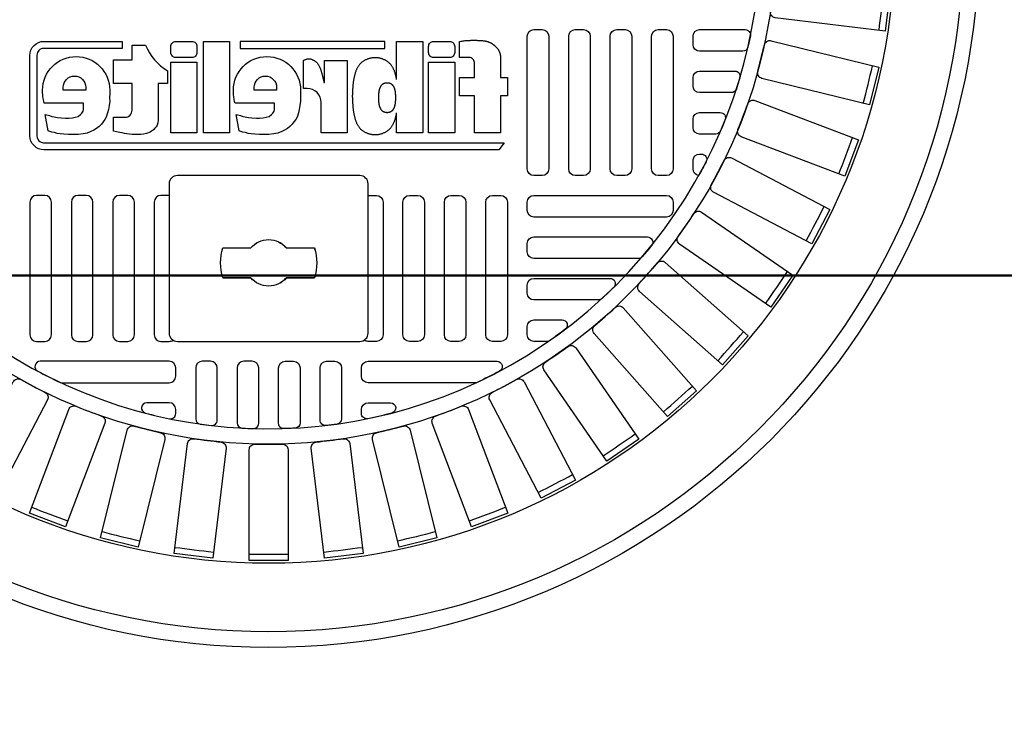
# Model space of a CAD drawing. Extents: x 2893 to 4079, y -406 to 622.
# Tile 9 of 53: x 3242.14 to 3253.83, y 124.48 to 132.7. Entities that reach past the tile are written whole.
import ezdxf

# ---------------------------------------------------------------- set-up
doc = ezdxf.new("R2010")
doc.units = 0
doc.header["$MEASUREMENT"] = 0
for name, color, linetype in [('DIM', 3, 'CONTINUOUS'), ('MONITOR-WELL-COVER', 2, 'CONTINUOUS'), ('MONITOR-WELL-COVER-HATCH', 8, 'CONTINUOUS'), ('NONE', 7, 'CONTINUOUS'), ('TANK-SLOPE', 3, 'CONTINUOUS')]:
    doc.layers.add(name, color=color, linetype=linetype)
doc.styles.add('SIMPLEX', font='simplex')
doc.dimstyles.new('DIM48', dxfattribs={"dimscale": 48, "dimtxt": 0.09375, "dimasz": 0.09375, "dimexe": 0.0625, "dimexo": 0.0625, "dimgap": 0.0625, "dimtad": 1, "dimdec": 4, "dimzin": 3, "dimdsep": 46, "dimlunit": 4, "dimtxsty": 'SIMPLEX', "dimcen": 0, "dimclrd": 3, "dimclre": 3, "dimclrt": 3, "dimadec": 0, "dimazin": 0, "dimtfac": 1, "dimtdec": 4, "dimtofl": 0, "dimtmove": 2, "dimatfit": 3, "dimfxl": 1, "dimfrac": 2, "dimtolj": 1, "dimtzin": 3, "dimarcsym": 0})

# ---------------------------------------------------------------- blocks, each defined once
blk = doc.blocks.new('*D11')
at = {"layer": 'DIM', "color": 3, "lineweight": -2, "transparency": 16777216}
for p, q in [((3209.917, 165.669), (3071.097, 165.669)), ((3074.097, 134.169), (3074.097, 161.169)), ((3314.853, 129.669), (3071.097, 129.669))]:
    blk.add_line(p, q, dxfattribs=at)
at = {"layer": 'DIM', "color": 3, "transparency": 16777216}
for points in [[(3073.347, 161.169), (3074.847, 161.169), (3074.097, 165.669)], [(3073.347, 134.169), (3074.847, 134.169), (3074.097, 129.669)]]:
    blk.add_solid(points, dxfattribs=at)
at = {"layer": 'DIM', "color": 3, "transparency": 16777216, "insert": (3068.418, 147.669), "char_height": 4.5, "attachment_point": 5, "rotation": 90, "style": 'SIMPLEX'}
blk.add_mtext('\\A1;3\'-0"', dxfattribs=at)
blk = doc.blocks.new('*D14')
at = {"layer": 'DIM', "color": 3, "lineweight": -2, "transparency": 16777216}
for p, q in [((3074.097, 8.169), (3074.097, 125.169)), ((3314.853, 3.669), (3071.097, 3.669))]:
    blk.add_line(p, q, dxfattribs=at)
at = {"layer": 'DIM', "color": 3, "transparency": 16777216}
for points in [[(3073.347, 125.169), (3074.847, 125.169), (3074.097, 129.669)], [(3073.347, 8.169), (3074.847, 8.169), (3074.097, 3.669)]]:
    blk.add_solid(points, dxfattribs=at)
at = {"layer": 'DIM', "color": 3, "transparency": 16777216, "insert": (3068.418, 66.669), "char_height": 4.5, "attachment_point": 5, "rotation": 90, "style": 'SIMPLEX'}
blk.add_mtext('\\A1;10\'-6"', dxfattribs=at)
blk = doc.blocks.new('*D42')
at = {"layer": 'DIM', "color": 3, "lineweight": -2, "transparency": 16777216}
for p, q in [((3187.914, 129.655), (3188.414, 129.655)), ((3185.414, 8.155), (3185.414, 125.155)), ((3261.314, 3.655), (3182.414, 3.655))]:
    blk.add_line(p, q, dxfattribs=at)
at = {"layer": 'DIM', "color": 3, "transparency": 16777216}
for points in [[(3184.664, 125.155), (3186.164, 125.155), (3185.414, 129.655)], [(3184.664, 8.155), (3186.164, 8.155), (3185.414, 3.655)]]:
    blk.add_solid(points, dxfattribs=at)
at = {"layer": 'DIM', "color": 3, "transparency": 16777216, "insert": (3179.735, 66.655), "char_height": 4.5, "attachment_point": 5, "rotation": 90, "style": 'SIMPLEX'}
blk.add_mtext('\\A1;10\'-6"', dxfattribs=at)
blk = doc.blocks.new('*D44')
at = {"layer": 'DIM', "color": 3, "lineweight": -2, "transparency": 16777216}
for p, q in [((3185.414, 165.655), (3188.414, 165.655)), ((3185.414, 134.155), (3185.414, 161.155)), ((3298.577, 129.655), (3182.414, 129.655))]:
    blk.add_line(p, q, dxfattribs=at)
at = {"layer": 'DIM', "color": 3, "transparency": 16777216}
for points in [[(3184.664, 161.155), (3186.164, 161.155), (3185.414, 165.655)], [(3184.664, 134.155), (3186.164, 134.155), (3185.414, 129.655)]]:
    blk.add_solid(points, dxfattribs=at)
at = {"layer": 'DIM', "color": 3, "transparency": 16777216, "insert": (3179.735, 147.655), "char_height": 4.5, "attachment_point": 5, "rotation": 90, "style": 'SIMPLEX'}
blk.add_mtext('\\A1;3\'-0"', dxfattribs=at)
blk = doc.blocks.new('A$C50C34665')
at = {"layer": 'MONITOR-WELL-COVER', "color": 2}
for points in [[(-14.269, 5.835), (-14.269, 4.506), (-14.697, 4.506), (-14.697, 3.352), (-14.269, 3.352), (-14.269, 1.045), (-12.643, 1.045), (-12.643, 3.352), (-11.709, 3.352), (-11.709, 4.506), (-12.643, 4.506), (-12.643, 5.428, -0.414214), (-12.331, 5.741), (-11.709, 5.741), (-11.709, 6.746)], [(-3.274, 4.189), (-3.305, 4.189), (-3.305, 5.557), (-4.727, 5.557), (-4.727, 1.045), (-3.101, 1.045), (-3.101, 2.942, -0.414214), (-2.226, 3.817), (-1.997, 3.817), (-1.997, 5.557, 0.015515), (-2.068, 5.593, 0.024733), (-2.115, 5.612, 0.005946), (-2.197, 5.64, 0.01287), (-2.235, 5.651, 0.049414), (-2.322, 5.665, 0.053929), (-2.402, 5.662, 0.036627), (-2.478, 5.644, 0.042565), (-2.54, 5.619, 0.006291), (-2.594, 5.591, 0.008872), (-2.632, 5.57, 0.009321), (-2.693, 5.533, 0.009742), (-2.749, 5.495, 0.028906), (-2.803, 5.453, 0.027693), (-2.853, 5.404, 0.02663), (-2.901, 5.346, 0.041647), (-2.926, 5.305, 0.000265), (-2.952, 5.253, 0.000163), (-2.994, 5.169, 0.000116), (-3.042, 5.073, 0.000666), (-3.051, 5.056, 0.034843), (-3.064, 5.023, 0.014153), (-3.09, 4.939, 0.001676), (-3.109, 4.866, -0.00303), (-3.129, 4.793, -0.000398), (-3.148, 4.723, 0.000724), (-3.168, 4.652, 0.00166), (-3.191, 4.567, 0.006697), (-3.196, 4.546, 0.003794), (-3.2, 4.526, 0.000693), (-3.224, 4.418, 0.000272), (-3.227, 4.405, 0.00002), (-3.267, 4.223, 0.002677), (-3.272, 4.197, 0.000101), (-3.274, 4.189)]]:
    blk.add_lwpolyline(points, format="xyb", dxfattribs=at)
for points in [[(9.294, 6.746), (9.294, 6.308), (14.185, 6.308, -0.414214), (14.596, 5.896), (14.596, 0.849, -0.414214), (14.185, 0.438), (-14.489, 0.438), (-14.159, 0), (14.159, 0, 0.414214), (15.034, 0.875), (15.034, 5.871, 0.414214), (14.159, 6.746)], [(-11.107, 5.741), (-10.106, 5.741, 0.414214), (-9.793, 6.053), (-9.793, 6.433, 0.414214), (-10.106, 6.746), (-11.107, 6.746, 0.414214), (-11.419, 6.433), (-11.419, 6.053, 0.414214)], [(4.943, 5.741), (5.943, 5.741, 0.414214), (6.256, 6.053), (6.256, 6.433, 0.414214), (5.943, 6.746), (4.943, 6.746, 0.414214), (4.63, 6.433), (4.63, 6.053, 0.414214)], [(9.823, 1.167), (9.823, 2.024), (9.106, 2.024, -0.414214), (8.668, 2.462), (8.668, 4.125), (9.823, 4.125), (9.823, 5.597), (8.668, 5.597), (8.668, 6.509), (7.832, 6.509, -0.161868), (6.458, 4.921), (6.458, 4.119), (7.043, 4.119), (7.043, 1.839), (7.075, 1.669), (7.115, 1.535), (7.176, 1.429), (7.255, 1.334), (7.346, 1.246), (7.452, 1.158), (7.549, 1.094), (7.774, 1.003), (7.966, 0.967), (8.133, 0.949), (8.276, 0.949), (8.468, 0.949), (8.665, 0.949), (8.83, 0.961), (9, 0.982), (9.137, 1.009), (9.286, 1.046), (9.441, 1.079), (9.635, 1.125)], [(2.196, 2.199), (1.926, 2.123), (1.782, 2.08), (1.633, 2.042), (1.431, 2.003), (1.205, 1.979), (0.931, 1.97), (0.73, 1.965), (0.504, 1.984), (0.321, 2.018), (0.139, 2.08), (-0.001, 2.186), (-0.092, 2.277), (-0.168, 2.409), (-0.193, 2.505), (-0.193, 2.89), (2.254, 2.89), (2.293, 3.008), (2.311, 3.118), (2.338, 3.294), (2.354, 3.427), (2.36, 3.554), (2.365, 3.707, 1), (-1.821, 3.707), (-1.818, 3.497), (-1.813, 3.24), (-1.818, 3.022), (-1.779, 2.746), (-1.74, 2.508), (-1.692, 2.29), (-1.6, 2.038), (-1.517, 1.888), (-1.406, 1.733), (-1.299, 1.588), (-1.153, 1.442), (-1.003, 1.331), (-0.824, 1.214), (-0.644, 1.127), (-0.411, 1.04), (-0.159, 0.987), (0.147, 0.953), (0.467, 0.948), (0.738, 0.948), (1.034, 0.967), (1.262, 0.996), (1.447, 1.02), (1.611, 1.064), (1.781, 1.103), (1.97, 1.161), (2.009, 1.179)], [(11.69, 2.505), (11.69, 2.89), (14.137, 2.89), (14.176, 3.008), (14.195, 3.118), (14.221, 3.294), (14.238, 3.427), (14.244, 3.554), (14.248, 3.707, 1), (10.063, 3.707), (10.065, 3.497), (10.07, 3.24), (10.065, 3.022), (10.104, 2.746), (10.143, 2.508), (10.192, 2.29), (10.284, 2.038), (10.366, 1.888), (10.478, 1.733), (10.584, 1.588), (10.73, 1.442), (10.88, 1.331), (11.06, 1.214), (11.239, 1.127), (11.472, 1.04), (11.724, 0.987), (12.03, 0.953), (12.35, 0.948), (12.622, 0.948), (12.918, 0.967), (13.146, 0.996), (13.33, 1.02), (13.495, 1.064), (13.665, 1.103), (13.854, 1.161), (13.893, 1.179), (14.079, 2.199), (13.809, 2.123), (13.665, 2.08), (13.516, 2.042), (13.314, 2.003), (13.089, 1.979), (12.815, 1.97), (12.613, 1.965), (12.387, 1.984), (12.205, 2.018), (12.022, 2.08), (11.883, 2.186), (11.791, 2.277), (11.715, 2.409)], [(1.07, 3.707), (1.07, 3.888, 1), (-0.329, 3.888), (-0.329, 3.707)], [(12.953, 3.707), (12.953, 3.888, 1), (11.554, 3.888), (11.554, 3.707)]]:
    blk.add_lwpolyline(points, format="xyb", close=True, dxfattribs=at)
for points in [[(-11.709, 6.746), (-11.801, 6.758), (-11.882, 6.768), (-11.953, 6.777), (-12.016, 6.784), (-12.071, 6.791), (-12.121, 6.796), (-12.168, 6.8), (-12.212, 6.803), (-12.255, 6.806), (-12.297, 6.808), (-12.339, 6.81), (-12.381, 6.811), (-12.422, 6.812), (-12.463, 6.813), (-12.504, 6.814), (-12.545, 6.814), (-12.586, 6.814), (-12.627, 6.814), (-12.669, 6.814), (-12.711, 6.814), (-12.753, 6.814), (-12.796, 6.813), (-12.84, 6.811), (-12.884, 6.81), (-12.93, 6.808), (-12.975, 6.805), (-13.021, 6.802), (-13.067, 6.799), (-13.111, 6.795), (-13.154, 6.791), (-13.196, 6.786), (-13.235, 6.781), (-13.271, 6.776), (-13.306, 6.77), (-13.338, 6.764), (-13.368, 6.757), (-13.396, 6.751), (-13.424, 6.744), (-13.45, 6.736), (-13.476, 6.729), (-13.501, 6.721), (-13.525, 6.713), (-13.549, 6.704), (-13.573, 6.695), (-13.597, 6.686), (-13.62, 6.676), (-13.643, 6.665), (-13.665, 6.653), (-13.688, 6.641), (-13.71, 6.628), (-13.731, 6.614), (-13.752, 6.6), (-13.772, 6.586), (-13.792, 6.572), (-13.81, 6.558), (-13.827, 6.545), (-13.843, 6.532), (-13.858, 6.519), (-13.873, 6.507), (-13.887, 6.494), (-13.901, 6.481), (-13.915, 6.468), (-13.93, 6.454), (-13.946, 6.44), (-13.963, 6.424), (-13.981, 6.408), (-13.999, 6.39), (-14.018, 6.372), (-14.037, 6.353), (-14.055, 6.334), (-14.073, 6.314), (-14.091, 6.293), (-14.107, 6.272), (-14.123, 6.25), (-14.137, 6.227), (-14.151, 6.204), (-14.164, 6.179), (-14.177, 6.153), (-14.189, 6.125), (-14.2, 6.096), (-14.211, 6.064), (-14.221, 6.032), (-14.231, 5.998), (-14.24, 5.964), (-14.248, 5.931), (-14.256, 5.898), (-14.263, 5.865), (-14.269, 5.835)], [(-7.802, 4.377), (-7.802, 6.746), (-9.428, 6.746), (-9.428, 1.045), (-7.802, 1.045), (-7.802, 2.293)], [(-7.802, 4.377), (-7.798, 4.4), (-7.789, 4.446), (-7.779, 4.492), (-7.769, 4.537), (-7.759, 4.582), (-7.748, 4.626), (-7.737, 4.668), (-7.726, 4.71), (-7.714, 4.751), (-7.702, 4.791), (-7.689, 4.829), (-7.676, 4.868), (-7.662, 4.905), (-7.647, 4.941), (-7.632, 4.977), (-7.616, 5.011), (-7.599, 5.045), (-7.582, 5.079), (-7.564, 5.112), (-7.545, 5.144), (-7.526, 5.176), (-7.505, 5.207), (-7.484, 5.237), (-7.462, 5.267), (-7.439, 5.297), (-7.415, 5.325), (-7.391, 5.352), (-7.366, 5.379), (-7.34, 5.404), (-7.313, 5.428), (-7.286, 5.452), (-7.258, 5.474), (-7.229, 5.495), (-7.198, 5.515), (-7.167, 5.534), (-7.135, 5.553), (-7.101, 5.571), (-7.065, 5.589), (-7.029, 5.606), (-6.991, 5.622), (-6.953, 5.637), (-6.914, 5.651), (-6.874, 5.665), (-6.834, 5.677), (-6.793, 5.688), (-6.752, 5.697), (-6.711, 5.705), (-6.67, 5.712), (-6.629, 5.718), (-6.588, 5.722), (-6.547, 5.725), (-6.506, 5.727), (-6.464, 5.727), (-6.423, 5.727), (-6.382, 5.725), (-6.341, 5.722), (-6.3, 5.718), (-6.259, 5.712), (-6.218, 5.705), (-6.177, 5.697), (-6.136, 5.688), (-6.095, 5.677), (-6.055, 5.665), (-6.015, 5.651), (-5.976, 5.637), (-5.938, 5.622), (-5.9, 5.606), (-5.864, 5.589), (-5.828, 5.571), (-5.794, 5.553), (-5.762, 5.534), (-5.731, 5.515), (-5.7, 5.495), (-5.671, 5.474), (-5.643, 5.452), (-5.616, 5.428), (-5.589, 5.404), (-5.563, 5.379), (-5.538, 5.352), (-5.514, 5.325), (-5.49, 5.297), (-5.467, 5.267), (-5.445, 5.237), (-5.424, 5.207), (-5.403, 5.176), (-5.384, 5.144), (-5.365, 5.112), (-5.347, 5.079), (-5.33, 5.045), (-5.313, 5.011), (-5.297, 4.977), (-5.282, 4.941), (-5.267, 4.905), (-5.253, 4.868), (-5.24, 4.829), (-5.227, 4.791), (-5.215, 4.751), (-5.203, 4.71), (-5.192, 4.668), (-5.181, 4.626), (-5.17, 4.582), (-5.16, 4.537), (-5.15, 4.492), (-5.14, 4.446), (-5.131, 4.4), (-5.122, 4.354), (-5.114, 4.308), (-5.107, 4.263), (-5.101, 4.219), (-5.096, 4.177), (-5.091, 4.136), (-5.087, 4.095), (-5.083, 4.056), (-5.08, 4.017), (-5.078, 3.978), (-5.075, 3.94), (-5.073, 3.903), (-5.07, 3.865), (-5.067, 3.827), (-5.065, 3.789), (-5.062, 3.752), (-5.059, 3.715), (-5.057, 3.678), (-5.054, 3.642), (-5.052, 3.606), (-5.05, 3.571), (-5.049, 3.536), (-5.047, 3.502), (-5.046, 3.468), (-5.045, 3.434), (-5.045, 3.401), (-5.044, 3.368), (-5.044, 3.335), (-5.044, 3.302), (-5.045, 3.268), (-5.045, 3.235), (-5.046, 3.201), (-5.047, 3.168), (-5.049, 3.133), (-5.05, 3.099), (-5.052, 3.063), (-5.054, 3.028), (-5.057, 2.991), (-5.059, 2.955), (-5.062, 2.918), (-5.065, 2.88), (-5.067, 2.843), (-5.07, 2.805), (-5.073, 2.767), (-5.075, 2.729), (-5.078, 2.691), (-5.08, 2.653), (-5.083, 2.614), (-5.087, 2.574), (-5.091, 2.534), (-5.096, 2.493), (-5.101, 2.45), (-5.107, 2.406), (-5.114, 2.361), (-5.122, 2.316), (-5.131, 2.27), (-5.14, 2.224), (-5.15, 2.178), (-5.16, 2.132), (-5.17, 2.088), (-5.181, 2.044), (-5.192, 2.001), (-5.203, 1.96), (-5.215, 1.919), (-5.227, 1.879), (-5.24, 1.84), (-5.253, 1.802), (-5.267, 1.765), (-5.282, 1.729), (-5.297, 1.693), (-5.313, 1.658), (-5.33, 1.624), (-5.347, 1.591), (-5.365, 1.558), (-5.384, 1.526), (-5.403, 1.494), (-5.424, 1.463), (-5.445, 1.432), (-5.467, 1.402), (-5.49, 1.373), (-5.514, 1.344), (-5.538, 1.317), (-5.563, 1.291), (-5.589, 1.265), (-5.616, 1.241), (-5.643, 1.218), (-5.671, 1.196), (-5.7, 1.175), (-5.731, 1.155), (-5.762, 1.135), (-5.794, 1.116), (-5.828, 1.098), (-5.864, 1.081), (-5.9, 1.064), (-5.938, 1.048), (-5.976, 1.032), (-6.015, 1.018), (-6.055, 1.005), (-6.095, 0.993), (-6.136, 0.982), (-6.177, 0.973), (-6.218, 0.964), (-6.259, 0.958), (-6.3, 0.952), (-6.341, 0.948), (-6.382, 0.945), (-6.423, 0.943), (-6.464, 0.942), (-6.506, 0.943), (-6.547, 0.945), (-6.588, 0.948), (-6.629, 0.952), (-6.67, 0.958), (-6.711, 0.964), (-6.752, 0.973), (-6.793, 0.982), (-6.834, 0.993), (-6.874, 1.005), (-6.914, 1.018), (-6.953, 1.032), (-6.991, 1.048), (-7.029, 1.064), (-7.065, 1.081), (-7.101, 1.098), (-7.135, 1.116), (-7.167, 1.135), (-7.198, 1.155), (-7.229, 1.175), (-7.258, 1.196), (-7.286, 1.218), (-7.313, 1.241), (-7.34, 1.265), (-7.366, 1.291), (-7.391, 1.317), (-7.415, 1.344), (-7.439, 1.373), (-7.462, 1.402), (-7.484, 1.432), (-7.505, 1.463), (-7.526, 1.494), (-7.545, 1.526), (-7.564, 1.558), (-7.582, 1.591), (-7.599, 1.624), (-7.616, 1.658), (-7.632, 1.693), (-7.647, 1.729), (-7.662, 1.765), (-7.676, 1.802), (-7.689, 1.84), (-7.702, 1.879), (-7.714, 1.919), (-7.726, 1.96), (-7.737, 2.001), (-7.748, 2.044), (-7.759, 2.088), (-7.769, 2.132), (-7.779, 2.178), (-7.789, 2.224), (-7.798, 2.27), (-7.802, 2.293)]]:
    blk.add_lwpolyline(points, dxfattribs=at)
for points in [[(-7.065, 6.308), (-7.065, 6.746), (1.945, 6.746), (1.945, 6.308)], [(2.608, 1.045), (4.234, 1.045), (4.234, 6.746), (2.608, 6.746)], [(-11.419, 1.045), (-9.793, 1.045), (-9.793, 5.446), (-11.419, 5.446)], [(4.63, 1.045), (6.256, 1.045), (6.256, 5.446), (4.63, 5.446)], [(-6.67, 3.137), (-6.671, 3.123), (-6.672, 3.11), (-6.673, 3.096), (-6.674, 3.081), (-6.675, 3.067), (-6.676, 3.053), (-6.677, 3.038), (-6.678, 3.024), (-6.679, 3.009), (-6.68, 2.995), (-6.681, 2.98), (-6.682, 2.965), (-6.683, 2.95), (-6.685, 2.935), (-6.687, 2.919), (-6.689, 2.903), (-6.691, 2.886), (-6.694, 2.869), (-6.697, 2.851), (-6.7, 2.834), (-6.704, 2.816), (-6.707, 2.799), (-6.711, 2.781), (-6.715, 2.764), (-6.719, 2.748), (-6.723, 2.731), (-6.728, 2.715), (-6.732, 2.7), (-6.737, 2.685), (-6.742, 2.67), (-6.747, 2.655), (-6.752, 2.641), (-6.758, 2.627), (-6.764, 2.613), (-6.77, 2.6), (-6.776, 2.587), (-6.783, 2.574), (-6.789, 2.562), (-6.797, 2.55), (-6.804, 2.537), (-6.812, 2.525), (-6.82, 2.514), (-6.829, 2.502), (-6.837, 2.491), (-6.846, 2.48), (-6.856, 2.47), (-6.865, 2.46), (-6.875, 2.45), (-6.885, 2.441), (-6.896, 2.432), (-6.907, 2.424), (-6.918, 2.415), (-6.929, 2.408), (-6.941, 2.4), (-6.954, 2.393), (-6.967, 2.386), (-6.98, 2.38), (-6.994, 2.373), (-7.008, 2.367), (-7.023, 2.361), (-7.038, 2.356), (-7.053, 2.351), (-7.069, 2.346), (-7.084, 2.342), (-7.1, 2.338), (-7.115, 2.335), (-7.131, 2.332), (-7.147, 2.33), (-7.162, 2.329), (-7.178, 2.328), (-7.194, 2.327), (-7.21, 2.327), (-7.225, 2.327), (-7.241, 2.328), (-7.257, 2.329), (-7.273, 2.33), (-7.288, 2.332), (-7.304, 2.335), (-7.32, 2.338), (-7.335, 2.342), (-7.351, 2.346), (-7.366, 2.351), (-7.381, 2.356), (-7.396, 2.361), (-7.411, 2.367), (-7.425, 2.373), (-7.439, 2.38), (-7.453, 2.386), (-7.466, 2.393), (-7.478, 2.4), (-7.49, 2.408), (-7.502, 2.415), (-7.513, 2.424), (-7.523, 2.432), (-7.534, 2.441), (-7.544, 2.45), (-7.554, 2.46), (-7.564, 2.47), (-7.573, 2.48), (-7.582, 2.491), (-7.591, 2.502), (-7.599, 2.514), (-7.607, 2.525), (-7.615, 2.537), (-7.623, 2.55), (-7.63, 2.562), (-7.637, 2.574), (-7.643, 2.587), (-7.65, 2.6), (-7.656, 2.613), (-7.661, 2.627), (-7.667, 2.641), (-7.672, 2.655), (-7.677, 2.67), (-7.682, 2.685), (-7.687, 2.7), (-7.691, 2.715), (-7.696, 2.731), (-7.7, 2.748), (-7.704, 2.764), (-7.708, 2.781), (-7.712, 2.799), (-7.716, 2.816), (-7.719, 2.834), (-7.722, 2.851), (-7.725, 2.869), (-7.728, 2.886), (-7.731, 2.903), (-7.733, 2.919), (-7.734, 2.935), (-7.736, 2.95), (-7.737, 2.965), (-7.738, 2.98), (-7.739, 2.995), (-7.74, 3.009), (-7.741, 3.024), (-7.742, 3.038), (-7.743, 3.053), (-7.744, 3.067), (-7.745, 3.081), (-7.746, 3.096), (-7.747, 3.11), (-7.748, 3.123), (-7.749, 3.137), (-7.75, 3.151), (-7.75, 3.164), (-7.751, 3.177), (-7.751, 3.19), (-7.752, 3.203), (-7.752, 3.215), (-7.752, 3.228), (-7.752, 3.241), (-7.752, 3.253), (-7.752, 3.266), (-7.752, 3.279), (-7.751, 3.292), (-7.751, 3.305), (-7.75, 3.318), (-7.75, 3.331), (-7.749, 3.344), (-7.748, 3.358), (-7.747, 3.372), (-7.746, 3.386), (-7.745, 3.4), (-7.744, 3.414), (-7.743, 3.429), (-7.742, 3.443), (-7.741, 3.458), (-7.74, 3.472), (-7.739, 3.487), (-7.738, 3.501), (-7.737, 3.516), (-7.736, 3.531), (-7.734, 3.547), (-7.733, 3.562), (-7.731, 3.579), (-7.728, 3.595), (-7.725, 3.613), (-7.722, 3.63), (-7.719, 3.647), (-7.716, 3.665), (-7.712, 3.683), (-7.708, 3.7), (-7.704, 3.717), (-7.7, 3.734), (-7.696, 3.75), (-7.691, 3.766), (-7.687, 3.782), (-7.682, 3.797), (-7.677, 3.812), (-7.672, 3.826), (-7.667, 3.84), (-7.661, 3.854), (-7.656, 3.868), (-7.65, 3.881), (-7.643, 3.894), (-7.637, 3.907), (-7.63, 3.92), (-7.623, 3.932), (-7.615, 3.944), (-7.607, 3.956), (-7.599, 3.968), (-7.591, 3.979), (-7.582, 3.99), (-7.573, 4.001), (-7.564, 4.012), (-7.554, 4.022), (-7.544, 4.031), (-7.534, 4.041), (-7.523, 4.049), (-7.513, 4.058), (-7.502, 4.066), (-7.49, 4.074), (-7.478, 4.081), (-7.466, 4.088), (-7.453, 4.095), (-7.439, 4.102), (-7.425, 4.108), (-7.411, 4.114), (-7.396, 4.12), (-7.381, 4.126), (-7.366, 4.131), (-7.351, 4.135), (-7.335, 4.14), (-7.32, 4.143), (-7.304, 4.146), (-7.288, 4.149), (-7.273, 4.151), (-7.257, 4.153), (-7.241, 4.154), (-7.225, 4.155), (-7.21, 4.155), (-7.194, 4.155), (-7.178, 4.154), (-7.162, 4.153), (-7.147, 4.151), (-7.131, 4.149), (-7.115, 4.146), (-7.1, 4.143), (-7.084, 4.14), (-7.069, 4.135), (-7.053, 4.131), (-7.038, 4.126), (-7.023, 4.12), (-7.008, 4.114), (-6.994, 4.108), (-6.98, 4.102), (-6.967, 4.095), (-6.954, 4.088), (-6.941, 4.081), (-6.929, 4.074), (-6.918, 4.066), (-6.907, 4.058), (-6.896, 4.049), (-6.885, 4.041), (-6.875, 4.031), (-6.865, 4.022), (-6.856, 4.012), (-6.846, 4.001), (-6.837, 3.99), (-6.829, 3.979), (-6.82, 3.968), (-6.812, 3.956), (-6.804, 3.944), (-6.797, 3.932), (-6.789, 3.92), (-6.783, 3.907), (-6.776, 3.894), (-6.77, 3.881), (-6.764, 3.868), (-6.758, 3.854), (-6.752, 3.84), (-6.747, 3.826), (-6.742, 3.812), (-6.737, 3.797), (-6.732, 3.782), (-6.728, 3.766), (-6.723, 3.75), (-6.719, 3.734), (-6.715, 3.717), (-6.711, 3.7), (-6.707, 3.683), (-6.704, 3.665), (-6.7, 3.647), (-6.697, 3.63), (-6.694, 3.613), (-6.691, 3.595), (-6.689, 3.579), (-6.687, 3.562), (-6.685, 3.547), (-6.683, 3.531), (-6.682, 3.516), (-6.681, 3.501), (-6.68, 3.487), (-6.679, 3.472), (-6.678, 3.458), (-6.677, 3.443), (-6.676, 3.429), (-6.675, 3.414), (-6.674, 3.4), (-6.673, 3.386), (-6.672, 3.372), (-6.671, 3.358), (-6.67, 3.344), (-6.669, 3.331), (-6.669, 3.318), (-6.668, 3.305), (-6.668, 3.292), (-6.667, 3.279), (-6.667, 3.266), (-6.667, 3.253), (-6.667, 3.241), (-6.667, 3.228), (-6.667, 3.215), (-6.667, 3.203), (-6.668, 3.19), (-6.668, 3.177), (-6.669, 3.164), (-6.669, 3.151)]]:
    blk.add_lwpolyline(points, close=True, dxfattribs=at)
blk = doc.blocks.new('GROUP-427')
at = {"layer": 'NONE', "color": 0, "linetype": 'Continuous'}
for p, q in [((-41.869, -13.171), (-41.869, -12.839)), ((-41.515, -13.171), (-41.515, -12.839)), ((-41.869, -13.925), (-41.869, -13.593)), ((-41.515, -13.925), (-41.515, -13.593))]:
    blk.add_line(p, q, dxfattribs=at)
for radius, start, end in [(0.571, 71.92, 108.08), (0.276, 130.0052, 229.9948), (0.276, 310.0052, 49.9948), (0.571, 251.92, 288.08)]:
    blk.add_arc((-41.692, -13.382), radius, start, end, dxfattribs=at)

msp = doc.modelspace()

# ---------------------------------------------------------------- linework, layer by layer
at = {"layer": 'MONITOR-WELL-COVER', "color": 2, "flags": 128}
for points in [[(3246.17937, 128.88092, 0.41421356), (3246.27779, 128.97934), (3246.27779, 130.75099, 0.41421356), (3246.17937, 130.84942), (3244.01402, 130.84942, 0.41421356), (3243.91559, 130.75099), (3243.91559, 128.97934, 0.41421356), (3244.01402, 128.88092)], [(3246.17937, 128.88092, 0.41421356), (3246.27779, 128.97934), (3246.27779, 130.75099, 0.41421356), (3246.17937, 130.84942), (3244.01402, 130.84942, 0.41421356), (3243.91559, 130.75099), (3243.91559, 128.97934, 0.41421356), (3244.01402, 128.88092)], [(3244.88559, 129.63585), (3244.55401, 129.63585, -0.15910028), (3244.55401, 129.99018), (3244.88559, 129.99018, -0.4662524), (3245.30779, 129.99018), (3245.63937, 129.99018, -0.15910028), (3245.63937, 129.63585), (3245.30779, 129.63585, -0.4662524)]]:
    msp.add_lwpolyline(points, format="xyb", close=True, dxfattribs=at)
at = {"layer": 'MONITOR-WELL-COVER', "color": 4}
msp.add_circle((3245.09669, 133.68407), 8.4375, dxfattribs=at)
msp.add_circle((3245.09669, 133.68407), 8.4375, dxfattribs=at)
at = {"layer": 'MONITOR-WELL-COVER', "color": 1}
msp.add_circle((3245.09669, 133.68407), 8.25, dxfattribs=at)
msp.add_circle((3245.09669, 133.68407), 8.25, dxfattribs=at)
at = {"layer": 'MONITOR-WELL-COVER', "color": 2}
msp.add_circle((3245.09669, 133.68407), 7.4375, dxfattribs=at)
msp.add_circle((3245.09669, 133.68407), 7.4375, dxfattribs=at)
at = {"layer": 'MONITOR-WELL-COVER-HATCH', "linetype": 'Continuous'}
msp.add_line((3250.2148, 131.34155), (3250.2148, 131.34155), dxfattribs=at)
msp.add_line((3250.2148, 131.34155), (3250.2148, 131.34155), dxfattribs=at)
for points in [[(3251.05586, 132.79553, 0.00491171), (3251.09534, 133.12066, -0.41709369), (3251.16862, 133.17866), (3252.47507, 133.02003), (3252.41958, 132.56305), (3251.11313, 132.72168, -0.41709369), (3251.05586, 132.79553)], [(3251.05586, 132.79553, 0.00491171), (3251.09534, 133.12066, -0.41709369), (3251.16862, 133.17866), (3252.47507, 133.02003), (3252.41958, 132.56305), (3251.11313, 132.72168, -0.41709369), (3251.05586, 132.79553)], [(3250.90531, 132.08371, 0.00491171), (3250.98369, 132.40171, -0.41709369), (3251.06343, 132.45045), (3252.34123, 132.1355), (3252.23106, 131.68855), (3250.95326, 132.0035, -0.41709369), (3250.90531, 132.08371)], [(3250.90531, 132.08371, 0.00491171), (3250.98369, 132.40171, -0.41709369), (3251.06343, 132.45045), (3252.34123, 132.1355), (3252.23106, 131.68855), (3250.95326, 132.0035, -0.41709369), (3250.90531, 132.08371)], [(3250.67006, 131.39523, 0.00491171), (3250.78619, 131.70146, -0.41709369), (3250.87123, 131.74024), (3252.10175, 131.27356), (3251.93851, 130.84314), (3250.70799, 131.30982, -0.41709369), (3250.67006, 131.39523)], [(3250.67006, 131.39523, 0.00491171), (3250.78619, 131.70146, -0.41709369), (3250.87123, 131.74024), (3252.10175, 131.27356), (3251.93851, 130.84314), (3250.70799, 131.30982, -0.41709369), (3250.67006, 131.39523)], [(3250.35353, 130.74012, 0.00491171), (3250.50574, 131.03012, -0.41709369), (3250.59482, 131.05836), (3251.76012, 130.44677), (3251.54619, 130.03917), (3250.3809, 130.65076, -0.41709369), (3250.35353, 130.74012)], [(3250.35353, 130.74012, 0.00491171), (3250.50574, 131.03012, -0.41709369), (3250.59482, 131.05836), (3251.76012, 130.44677), (3251.54619, 130.03917), (3250.3809, 130.65076, -0.41709369), (3250.35353, 130.74012)], [(3249.96035, 130.12794, 0.00491171), (3250.1464, 130.39749, -0.41709369), (3250.23824, 130.41478), (3251.32132, 129.66719), (3251.05983, 129.28834), (3249.97674, 130.03594, -0.41709369), (3249.96035, 130.12794)], [(3249.96035, 130.12794, 0.00491171), (3250.1464, 130.39749, -0.41709369), (3250.23824, 130.41478), (3251.32132, 129.66719), (3251.05983, 129.28834), (3249.97674, 130.03594, -0.41709369), (3249.96035, 130.12794)], [(3249.49624, 129.56762, 0.00491171), (3249.71343, 129.81277, -0.41709369), (3249.80669, 129.81887), (3250.79176, 128.94618), (3250.4865, 128.60161), (3249.50143, 129.47431, -0.41709369), (3249.49624, 129.56762)], [(3249.49624, 129.56762, 0.00491171), (3249.71343, 129.81277, -0.41709369), (3249.80669, 129.81887), (3250.79176, 128.94618), (3250.4865, 128.60161), (3249.50143, 129.47431, -0.41709369), (3249.49624, 129.56762)], [(3248.96798, 129.06733, 0.00491171), (3249.21313, 129.28451, -0.41709369), (3249.30645, 129.27933), (3250.17915, 128.29426), (3249.83458, 127.989), (3248.96188, 128.97407, -0.41709369), (3248.96798, 129.06733)], [(3248.96798, 129.06733, 0.00491171), (3249.21313, 129.28451, -0.41709369), (3249.30645, 129.27933), (3250.17915, 128.29426), (3249.83458, 127.989), (3248.96188, 128.97407, -0.41709369), (3248.96798, 129.06733)], [(3248.38327, 128.63436, 0.00491171), (3248.65281, 128.82041, -0.41709369), (3248.74482, 128.80401), (3249.49242, 127.72093), (3249.11357, 127.45943), (3248.36598, 128.54252, -0.41709369), (3248.38327, 128.63436)], [(3248.38327, 128.63436, 0.00491171), (3248.65281, 128.82041, -0.41709369), (3248.74482, 128.80401), (3249.49242, 127.72093), (3249.11357, 127.45943), (3248.36598, 128.54252, -0.41709369), (3248.38327, 128.63436)], [(3242.15275, 128.42723, 0.00491171), (3242.44275, 128.27502, -0.41709369), (3242.47099, 128.18594), (3241.8594, 127.02064), (3241.45179, 127.23456), (3242.06339, 128.39986, -0.41709369), (3242.15275, 128.42723)], [(3242.15275, 128.42723, 0.00491171), (3242.44275, 128.27502, -0.41709369), (3242.47099, 128.18594), (3241.8594, 127.02064), (3241.45179, 127.23456), (3242.06339, 128.39986, -0.41709369), (3242.15275, 128.42723)], [(3247.75063, 128.27502, 0.00491171), (3248.04064, 128.42723, -0.41709369), (3248.13, 128.39986), (3248.74159, 127.23456), (3248.33399, 127.02064), (3247.72239, 128.18594, -0.41709369), (3247.75063, 128.27502)], [(3247.75063, 128.27502, 0.00491171), (3248.04064, 128.42723, -0.41709369), (3248.13, 128.39986), (3248.74159, 127.23456), (3248.33399, 127.02064), (3247.72239, 128.18594, -0.41709369), (3247.75063, 128.27502)], [(3242.80786, 128.1107, 0.00491171), (3243.11409, 127.99456, -0.41709369), (3243.15286, 127.90953), (3242.68619, 126.67901), (3242.25577, 126.84224), (3242.72244, 128.07277, -0.41709369), (3242.80786, 128.1107)], [(3242.80786, 128.1107, 0.00491171), (3243.11409, 127.99456, -0.41709369), (3243.15286, 127.90953), (3242.68619, 126.67901), (3242.25577, 126.84224), (3242.72244, 128.07277, -0.41709369), (3242.80786, 128.1107)], [(3247.0793, 127.99456, 0.00491171), (3247.38553, 128.1107, -0.41709369), (3247.47094, 128.07277), (3247.93762, 126.84224), (3247.5072, 126.67901), (3247.04052, 127.90953, -0.41709369), (3247.0793, 127.99456)], [(3247.0793, 127.99456, 0.00491171), (3247.38553, 128.1107, -0.41709369), (3247.47094, 128.07277), (3247.93762, 126.84224), (3247.5072, 126.67901), (3247.04052, 127.90953, -0.41709369), (3247.0793, 127.99456)], [(3243.49634, 127.87545, 0.00491171), (3243.81434, 127.79707, -0.41709369), (3243.86308, 127.71733), (3243.54813, 126.43953), (3243.10117, 126.54969), (3243.41612, 127.82749, -0.41709369), (3243.49634, 127.87545)], [(3243.49634, 127.87545, 0.00491171), (3243.81434, 127.79707, -0.41709369), (3243.86308, 127.71733), (3243.54813, 126.43953), (3243.10117, 126.54969), (3243.41612, 127.82749, -0.41709369), (3243.49634, 127.87545)], [(3246.37905, 127.79707, 0.00491171), (3246.69705, 127.87545, -0.41709369), (3246.77726, 127.82749), (3247.09221, 126.54969), (3246.64526, 126.43953), (3246.33031, 127.71733, -0.41709369), (3246.37905, 127.79707)], [(3246.37905, 127.79707, 0.00491171), (3246.69705, 127.87545, -0.41709369), (3246.77726, 127.82749), (3247.09221, 126.54969), (3246.64526, 126.43953), (3246.33031, 127.71733, -0.41709369), (3246.37905, 127.79707)], [(3244.20816, 127.7249, 0.00491171), (3244.53329, 127.68542, -0.41709369), (3244.59128, 127.61214), (3244.43265, 126.30569), (3243.97568, 126.36118), (3244.13431, 127.66763, -0.41709369), (3244.20816, 127.7249)], [(3244.20816, 127.7249, 0.00491171), (3244.53329, 127.68542, -0.41709369), (3244.59128, 127.61214), (3244.43265, 126.30569), (3243.97568, 126.36118), (3244.13431, 127.66763, -0.41709369), (3244.20816, 127.7249)], [(3245.6601, 127.68542, 0.00491171), (3245.98523, 127.7249, -0.41709369), (3246.05908, 127.66763), (3246.21771, 126.36118), (3245.76073, 126.30569), (3245.6021, 127.61214, -0.41709369), (3245.6601, 127.68542)], [(3245.6601, 127.68542, 0.00491171), (3245.98523, 127.7249, -0.41709369), (3246.05908, 127.66763), (3246.21771, 126.36118), (3245.76073, 126.30569), (3245.6021, 127.61214, -0.41709369), (3245.6601, 127.68542)], [(3244.93293, 127.66125, 0.00491171), (3245.26045, 127.66125, -0.41709369), (3245.32686, 127.59549), (3245.32686, 126.27945), (3244.86653, 126.27945), (3244.86653, 127.59549, -0.41709369), (3244.93293, 127.66125)], [(3244.93293, 127.66125, 0.00491171), (3245.26045, 127.66125, -0.41709369), (3245.32686, 127.59549), (3245.32686, 126.27945), (3244.86653, 126.27945), (3244.86653, 127.59549, -0.41709369), (3244.93293, 127.66125)]]:
    msp.add_lwpolyline(points, format="xyb", dxfattribs=at)
at = {"layer": 'MONITOR-WELL-COVER-HATCH', "linetype": 'Continuous', "flags": 128}
for points in [[(3248.2463, 130.84942, -0.41421356), (3248.16756, 130.92816), (3248.16756, 132.50296, -0.41421356), (3248.2463, 132.5817), (3248.34472, 132.5817, -0.41421356), (3248.42346, 132.50296), (3248.42346, 130.92816, -0.41421356), (3248.34472, 130.84942)], [(3248.2463, 130.84942, -0.41421356), (3248.16756, 130.92816), (3248.16756, 132.50296, -0.41421356), (3248.2463, 132.5817), (3248.34472, 132.5817, -0.41421356), (3248.42346, 132.50296), (3248.42346, 130.92816, -0.41421356), (3248.34472, 130.84942)], [(3248.73842, 130.84942, -0.41421356), (3248.65968, 130.92816), (3248.65968, 132.50296, -0.41421356), (3248.73842, 132.5817), (3248.83685, 132.5817, -0.41421356), (3248.91559, 132.50296), (3248.91559, 130.92816, -0.41421356), (3248.83685, 130.84942)], [(3248.73842, 130.84942, -0.41421356), (3248.65968, 130.92816), (3248.65968, 132.50296, -0.41421356), (3248.73842, 132.5817), (3248.83685, 132.5817, -0.41421356), (3248.91559, 132.50296), (3248.91559, 130.92816, -0.41421356), (3248.83685, 130.84942)], [(3249.23055, 130.84942, -0.41421356), (3249.15181, 130.92816), (3249.15181, 132.50296, -0.41421356), (3249.23055, 132.5817), (3249.32898, 132.5817, -0.41421356), (3249.40772, 132.50296), (3249.40772, 130.92816, -0.41421356), (3249.32898, 130.84942)], [(3249.23055, 130.84942, -0.41421356), (3249.15181, 130.92816), (3249.15181, 132.50296, -0.41421356), (3249.23055, 132.5817), (3249.32898, 132.5817, -0.41421356), (3249.40772, 132.50296), (3249.40772, 130.92816, -0.41421356), (3249.32898, 130.84942)], [(3249.72268, 130.84942, -0.41421356), (3249.64394, 130.92816), (3249.64394, 132.50296, -0.41421356), (3249.72268, 132.5817), (3249.8211, 132.5817, -0.41421356), (3249.89984, 132.50296), (3249.89984, 130.92816, -0.41421356), (3249.8211, 130.84942)], [(3249.72268, 130.84942, -0.41421356), (3249.64394, 130.92816), (3249.64394, 132.50296, -0.41421356), (3249.72268, 132.5817), (3249.8211, 132.5817, -0.41421356), (3249.89984, 132.50296), (3249.89984, 130.92816, -0.41421356), (3249.8211, 130.84942)], [(3242.34079, 130.6132, 0.41421356), (3242.26205, 130.53446), (3242.26205, 128.95966, 0.41421356), (3242.34079, 128.88092), (3242.43921, 128.88092, 0.41421356), (3242.51795, 128.95966), (3242.51795, 130.53446, 0.41421356), (3242.43921, 130.6132)], [(3242.34079, 130.6132, 0.41421356), (3242.26205, 130.53446), (3242.26205, 128.95966, 0.41421356), (3242.34079, 128.88092), (3242.43921, 128.88092, 0.41421356), (3242.51795, 128.95966), (3242.51795, 130.53446, 0.41421356), (3242.43921, 130.6132)], [(3242.83291, 130.6132, 0.41421356), (3242.75417, 130.53446), (3242.75417, 128.95966, 0.41421356), (3242.83291, 128.88092), (3242.93134, 128.88092, 0.41421356), (3243.01008, 128.95966), (3243.01008, 130.53446, 0.41421356), (3242.93134, 130.6132)], [(3242.83291, 130.6132, 0.41421356), (3242.75417, 130.53446), (3242.75417, 128.95966, 0.41421356), (3242.83291, 128.88092), (3242.93134, 128.88092, 0.41421356), (3243.01008, 128.95966), (3243.01008, 130.53446, 0.41421356), (3242.93134, 130.6132)], [(3243.32504, 130.6132, 0.41421356), (3243.2463, 130.53446), (3243.2463, 128.95966, 0.41421356), (3243.32504, 128.88092), (3243.42346, 128.88092, 0.41421356), (3243.5022, 128.95966), (3243.5022, 130.53446, 0.41421356), (3243.42346, 130.6132)], [(3243.32504, 130.6132, 0.41421356), (3243.2463, 130.53446), (3243.2463, 128.95966, 0.41421356), (3243.32504, 128.88092), (3243.42346, 128.88092, 0.41421356), (3243.5022, 128.95966), (3243.5022, 130.53446, 0.41421356), (3243.42346, 130.6132)], [(3246.86835, 130.6132, -0.41421356), (3246.94709, 130.53446), (3246.94709, 128.95966, -0.41421356), (3246.86835, 128.88092), (3246.76992, 128.88092, -0.41421356), (3246.69118, 128.95966), (3246.69118, 130.53446, -0.41421356), (3246.76992, 130.6132)], [(3246.86835, 130.6132, -0.41421356), (3246.94709, 130.53446), (3246.94709, 128.95966, -0.41421356), (3246.86835, 128.88092), (3246.76992, 128.88092, -0.41421356), (3246.69118, 128.95966), (3246.69118, 130.53446, -0.41421356), (3246.76992, 130.6132)], [(3247.36047, 130.6132, -0.41421356), (3247.43921, 130.53446), (3247.43921, 128.95966, -0.41421356), (3247.36047, 128.88092), (3247.26205, 128.88092, -0.41421356), (3247.18331, 128.95966), (3247.18331, 130.53446, -0.41421356), (3247.26205, 130.6132)], [(3247.36047, 130.6132, -0.41421356), (3247.43921, 130.53446), (3247.43921, 128.95966, -0.41421356), (3247.36047, 128.88092), (3247.26205, 128.88092, -0.41421356), (3247.18331, 128.95966), (3247.18331, 130.53446, -0.41421356), (3247.26205, 130.6132)], [(3247.8526, 130.6132, -0.41421356), (3247.93134, 130.53446), (3247.93134, 128.95966, -0.41421356), (3247.8526, 128.88092), (3247.75417, 128.88092, -0.41421356), (3247.67543, 128.95966), (3247.67543, 130.53446, -0.41421356), (3247.75417, 130.6132)], [(3247.8526, 130.6132, -0.41421356), (3247.93134, 130.53446), (3247.93134, 128.95966, -0.41421356), (3247.8526, 128.88092), (3247.75417, 128.88092, -0.41421356), (3247.67543, 128.95966), (3247.67543, 130.53446, -0.41421356), (3247.75417, 130.6132)], [(3248.16756, 130.53446, -0.41421356), (3248.2463, 130.6132), (3249.8211, 130.6132, -0.41421356), (3249.89984, 130.53446), (3249.89984, 130.43603, -0.41421356), (3249.8211, 130.35729), (3248.2463, 130.35729, -0.41421356), (3248.16756, 130.43603)], [(3248.16756, 130.53446, -0.41421356), (3248.2463, 130.6132), (3249.8211, 130.6132, -0.41421356), (3249.89984, 130.53446), (3249.89984, 130.43603, -0.41421356), (3249.8211, 130.35729), (3248.2463, 130.35729, -0.41421356), (3248.16756, 130.43603)]]:
    msp.add_lwpolyline(points, format="xyb", close=True, dxfattribs=at)
at = {"layer": 'MONITOR-WELL-COVER-HATCH', "linetype": 'Continuous'}
for points in [[(3250.8175, 132.5066, -0.00579688), (3250.78866, 132.37428, -0.34941735), (3250.72775, 132.3258), (3250.2148, 132.3258), (3250.2148, 132.3258, -0.41421356), (3250.13606, 132.40454), (3250.13606, 132.50296), (3250.13606, 132.50296, -0.41421356), (3250.2148, 132.5817), (3250.75628, 132.5817, -0.47499675)], [(3250.8175, 132.5066, -0.00579688), (3250.78866, 132.37428, -0.34941735), (3250.72775, 132.3258), (3250.2148, 132.3258), (3250.2148, 132.3258, -0.41421356), (3250.13606, 132.40454), (3250.13606, 132.50296), (3250.13606, 132.50296, -0.41421356), (3250.2148, 132.5817), (3250.75628, 132.5817, -0.47499675)], [(3250.69211, 132.00915, -0.00593375), (3250.65078, 131.87683, -0.32480274), (3250.59135, 131.83367), (3250.2148, 131.83367), (3250.2148, 131.83367, -0.41421356), (3250.13606, 131.91241), (3250.13606, 132.01084), (3250.13606, 132.01084, -0.41421356), (3250.2148, 132.08958), (3250.63223, 132.08958, -0.5022062)], [(3250.69211, 132.00915, -0.00593375), (3250.65078, 131.87683, -0.32480274), (3250.59135, 131.83367), (3250.2148, 131.83367), (3250.2148, 131.83367, -0.41421356), (3250.13606, 131.91241), (3250.13606, 132.01084), (3250.13606, 132.01084, -0.41421356), (3250.2148, 132.08958), (3250.63223, 132.08958, -0.5022062)], [(3250.40606, 131.34155), (3250.2148, 131.34155, -0.41421356), (3250.13606, 131.42029), (3250.13606, 131.51871, -0.41421356), (3250.2148, 131.59745), (3250.46038, 131.59745, -0.53078582), (3250.5184, 131.51171, -0.00613229), (3250.46349, 131.37938, -0.29982265)], [(3250.40606, 131.34155), (3250.2148, 131.34155, -0.41421356), (3250.13606, 131.42029), (3250.13606, 131.51871, -0.41421356), (3250.2148, 131.59745), (3250.46038, 131.59745, -0.53078582), (3250.5184, 131.51171, -0.00613229), (3250.46349, 131.37938, -0.29982265)], [(3249.59599, 130.12107, -0.63010886), (3249.64465, 130.01936, -0.00736221), (3249.53478, 129.88704, -0.21918356), (3249.48729, 129.86517), (3248.2463, 129.86517, -0.41421356), (3248.16756, 129.94391), (3248.16756, 130.04233, -0.41421356), (3248.2463, 130.12107)], [(3249.59599, 130.12107, -0.63010886), (3249.64465, 130.01936, -0.00736221), (3249.53478, 129.88704, -0.21918356), (3249.48729, 129.86517), (3248.2463, 129.86517, -0.41421356), (3248.16756, 129.94391), (3248.16756, 130.04233, -0.41421356), (3248.2463, 130.12107)], [(3249.05541, 129.38959, -0.18836628), (3249.01305, 129.37304), (3248.2463, 129.37304, -0.41421356), (3248.16756, 129.45178), (3248.16756, 129.55021, -0.41421356), (3248.2463, 129.62895), (3249.15046, 129.62895, -0.67100778), (3249.19431, 129.52191, -0.0082117)], [(3249.05541, 129.38959, -0.18836628), (3249.01305, 129.37304), (3248.2463, 129.37304, -0.41421356), (3248.16756, 129.45178), (3248.16756, 129.55021, -0.41421356), (3248.2463, 129.62895), (3249.15046, 129.62895, -0.67100778), (3249.19431, 129.52191, -0.0082117)], [(3248.43607, 128.89214, -0.15334179), (3248.40034, 128.88092), (3248.2463, 128.88092, -0.41421356), (3248.16756, 128.95966), (3248.16756, 129.05808, -0.41421356), (3248.2463, 129.13682), (3248.58067, 129.13682, -0.71935754), (3248.61835, 129.02446, -0.00964206)], [(3248.43607, 128.89214, -0.15334179), (3248.40034, 128.88092), (3248.2463, 128.88092, -0.41421356), (3248.16756, 128.95966), (3248.16756, 129.05808, -0.41421356), (3248.2463, 129.13682), (3248.58067, 129.13682, -0.71935754), (3248.61835, 129.02446, -0.00964206)], [(3242.38399, 128.6447, 0.78128622), (3242.35465, 128.52701, 0.01267427), (3242.61949, 128.39469, 0.10993883), (3242.646, 128.38879), (3243.91559, 128.38879, 0.41421356), (3243.99433, 128.46753), (3243.99433, 128.56596, 0.41421356), (3243.91559, 128.6447)], [(3242.38399, 128.6447, 0.78128622), (3242.35465, 128.52701, 0.01267427), (3242.61949, 128.39469, 0.10993883), (3242.646, 128.38879), (3243.91559, 128.38879, 0.41421356), (3243.99433, 128.46753), (3243.99433, 128.56596, 0.41421356), (3243.91559, 128.6447)], [(3244.48646, 127.94514), (3244.48646, 128.56596, 0.41421356), (3244.40772, 128.6447), (3244.30929, 128.6447, 0.41421356), (3244.23055, 128.56596), (3244.23055, 127.962, 0.37391113), (3244.28436, 127.90011, 0.00571073), (3244.41668, 127.88307, 0.4488195)], [(3244.48646, 127.94514), (3244.48646, 128.56596, 0.41421356), (3244.40772, 128.6447), (3244.30929, 128.6447, 0.41421356), (3244.23055, 128.56596), (3244.23055, 127.962, 0.37391113), (3244.28436, 127.90011, 0.00571073), (3244.41668, 127.88307, 0.4488195)], [(3244.97858, 127.90867), (3244.97858, 128.56596, 0.41421356), (3244.89984, 128.6447), (3244.80142, 128.6447, 0.41421356), (3244.72268, 128.56596), (3244.72268, 127.91425, 0.39850223), (3244.78181, 127.85184, 0.00566907), (3244.91413, 127.8462, 0.42339996)], [(3244.97858, 127.90867), (3244.97858, 128.56596, 0.41421356), (3244.89984, 128.6447), (3244.80142, 128.6447, 0.41421356), (3244.72268, 128.56596), (3244.72268, 127.91425, 0.39850223), (3244.78181, 127.85184, 0.00566907), (3244.91413, 127.8462, 0.42339996)], [(3245.2148, 127.90867), (3245.2148, 128.56596, -0.41421356), (3245.29354, 128.6447), (3245.39197, 128.6447, -0.41421356), (3245.47071, 128.56596), (3245.47071, 127.91425, -0.39850223), (3245.41158, 127.85184, -0.00566907), (3245.27926, 127.8462, -0.42339996)], [(3245.2148, 127.90867), (3245.2148, 128.56596, -0.41421356), (3245.29354, 128.6447), (3245.39197, 128.6447, -0.41421356), (3245.47071, 128.56596), (3245.47071, 127.91425, -0.39850223), (3245.41158, 127.85184, -0.00566907), (3245.27926, 127.8462, -0.42339996)], [(3245.70693, 127.94514), (3245.70693, 128.56596, -0.41421356), (3245.78567, 128.6447), (3245.88409, 128.6447, -0.41421356), (3245.96283, 128.56596), (3245.96283, 127.962, -0.37391113), (3245.90903, 127.90011, -0.00571073), (3245.77671, 127.88307, -0.4488195)], [(3245.70693, 127.94514), (3245.70693, 128.56596, -0.41421356), (3245.78567, 128.6447), (3245.88409, 128.6447, -0.41421356), (3245.96283, 128.56596), (3245.96283, 127.962, -0.37391113), (3245.90903, 127.90011, -0.00571073), (3245.77671, 127.88307, -0.4488195)], [(3247.8094, 128.6447, -0.78128622), (3247.83874, 128.52701, -0.01267427), (3247.57389, 128.39469, -0.10993883), (3247.54739, 128.38879), (3246.27779, 128.38879, -0.41421356), (3246.19905, 128.46753), (3246.19905, 128.56596, -0.41421356), (3246.27779, 128.6447)], [(3247.8094, 128.6447, -0.78128622), (3247.83874, 128.52701, -0.01267427), (3247.57389, 128.39469, -0.10993883), (3247.54739, 128.38879), (3246.27779, 128.38879, -0.41421356), (3246.19905, 128.46753), (3246.19905, 128.56596, -0.41421356), (3246.27779, 128.6447)], [(3243.99433, 128.02448), (3243.99433, 128.07383, 0.41421356), (3243.91559, 128.15257), (3243.64927, 128.15257, 0.88078983), (3243.63361, 128.02956, 0.01255242), (3243.91923, 127.96326, 0.47499675)], [(3243.99433, 128.02448), (3243.99433, 128.07383, 0.41421356), (3243.91559, 128.15257), (3243.64927, 128.15257, 0.88078983), (3243.63361, 128.02956, 0.01255242), (3243.91923, 127.96326, 0.47499675)], [(3246.19905, 128.02448), (3246.19905, 128.07383, -0.41421356), (3246.27779, 128.15257), (3246.54412, 128.15257, -0.88078983), (3246.55977, 128.02956, -0.01255242), (3246.27415, 127.96326, -0.47499675)], [(3246.19905, 128.02448), (3246.19905, 128.07383, -0.41421356), (3246.27779, 128.15257), (3246.54412, 128.15257, -0.88078983), (3246.55977, 128.02956, -0.01255242), (3246.27415, 127.96326, -0.47499675)]]:
    msp.add_lwpolyline(points, format="xyb", close=True, dxfattribs=at)
at = {"layer": 'MONITOR-WELL-COVER-HATCH'}
msp.add_lwpolyline([(3250.20386, 130.85018, -0.37393353), (3250.13606, 130.92816), (3250.13606, 131.02659, -0.41421356), (3250.2148, 131.10533), (3250.23592, 131.10533, -0.56117558), (3250.29151, 131.01426, -0.00800005), (3250.20343, 130.84942)], format="xyb", dxfattribs=at)
msp.add_lwpolyline([(3250.20386, 130.85018, -0.37393353), (3250.13606, 130.92816), (3250.13606, 131.02659, -0.41421356), (3250.2148, 131.10533), (3250.23592, 131.10533, -0.56117558), (3250.29151, 131.01426, -0.00800005), (3250.20343, 130.84942)], format="xyb", dxfattribs=at)
at = {"layer": 'MONITOR-WELL-COVER-HATCH', "linetype": 'Continuous', "flags": 128}
for points in [[(3243.91559, 130.6132), (3243.81717, 130.6132, 0.41421356), (3243.73842, 130.53446), (3243.73842, 128.95966, 0.41421356), (3243.81717, 128.88092), (3243.91559, 128.88092, 0.15811296), (3243.96181, 128.8959, 0.15811296)], [(3243.91559, 130.6132), (3243.81717, 130.6132, 0.41421356), (3243.73842, 130.53446), (3243.73842, 128.95966, 0.41421356), (3243.81717, 128.88092), (3243.91559, 128.88092, 0.15811296), (3243.96181, 128.8959, 0.15811296)], [(3246.27779, 130.6132), (3246.37622, 130.6132, -0.41421356), (3246.45496, 130.53446), (3246.45496, 128.95966, -0.41421356), (3246.37622, 128.88092), (3246.27779, 128.88092, -0.15811296), (3246.23158, 128.8959, -0.15811296)], [(3246.27779, 130.6132), (3246.37622, 130.6132, -0.41421356), (3246.45496, 130.53446), (3246.45496, 128.95966, -0.41421356), (3246.37622, 128.88092), (3246.27779, 128.88092, -0.15811296), (3246.23158, 128.8959, -0.15811296)]]:
    msp.add_lwpolyline(points, format="xyb", dxfattribs=at)
at = {"layer": 'MONITOR-WELL-COVER-HATCH'}
msp.add_circle((3245.09669, 133.68407), 6.02362, dxfattribs=at)
msp.add_circle((3245.09669, 133.68407), 6.02362, dxfattribs=at)
msp.add_arc((3245.09669, 133.68407), 5.84072, 172.041145, 88.841294, dxfattribs=at)
msp.add_arc((3245.09669, 133.68407), 5.84072, 172.041145, 88.841294, dxfattribs=at)
at = {"layer": 'MONITOR-WELL-COVER-HATCH', "linetype": 'Continuous'}
for centre, start, end in [((3234.52734, 134.96742), 352.343349, 353.810497), ((3234.52734, 134.96742), 352.343349, 353.810497), ((3234.75909, 136.23206), 345.420272, 346.88742), ((3234.75909, 136.23206), 345.420272, 346.88742), ((3235.14159, 137.45954), 338.497196, 339.964343), ((3235.14159, 137.45954), 338.497196, 339.964343), ((3235.66926, 138.63197), 331.574119, 333.041266), ((3235.66926, 138.63197), 331.574119, 333.041266), ((3236.3344, 139.73224), 324.651042, 326.118189), ((3236.3344, 139.73224), 324.651042, 326.118189), ((3237.12731, 140.74432), 317.727965, 319.195112), ((3237.12731, 140.74432), 317.727965, 319.195112), ((3238.03644, 141.65345), 310.804888, 312.272035), ((3238.03644, 141.65345), 310.804888, 312.272035), ((3239.04852, 142.44636), 303.881811, 305.348958), ((3239.04852, 142.44636), 303.881811, 305.348958), ((3240.14879, 143.1115), 296.958734, 298.425881), ((3240.14879, 143.1115), 296.958734, 298.425881), ((3248.87217, 143.63917), 248.497196, 249.964343), ((3248.87217, 143.63917), 248.497196, 249.964343), ((3241.32122, 143.63917), 290.035657, 291.502804), ((3241.32122, 143.63917), 290.035657, 291.502804), ((3247.64468, 144.02167), 255.420272, 256.88742), ((3247.64468, 144.02167), 255.420272, 256.88742), ((3242.5487, 144.02167), 283.11258, 284.579728), ((3242.5487, 144.02167), 283.11258, 284.579728), ((3246.38004, 144.25342), 262.343349, 263.810497), ((3246.38004, 144.25342), 262.343349, 263.810497), ((3243.81334, 144.25342), 276.189503, 277.656651), ((3243.81334, 144.25342), 276.189503, 277.656651), ((3245.09669, 144.33105), 269.266426, 270.733574), ((3245.09669, 144.33105), 269.266426, 270.733574)]:
    msp.add_arc(centre, 17.97762, start, end, dxfattribs=at)
at = {"layer": 'TANK-SLOPE'}
msp.add_circle((3245.09669, 133.68407), 16.4375, dxfattribs=at)
msp.add_circle((3245.09669, 133.68407), 16.4375, dxfattribs=at)

# ---------------------------------------------------------------- block references
at = {"layer": 'MONITOR-WELL-COVER', "xscale": -0.1906896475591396, "yscale": 0.1906896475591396, "zscale": 0.1906896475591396}
msp.add_blockref('A$C50C34665', (3245.12885, 131.15597), dxfattribs=at)
msp.add_blockref('A$C50C34665', (3245.12885, 131.15597), dxfattribs=at)
at = {"layer": 'MONITOR-WELL-COVER', "color": 2, "xscale": -1, "rotation": 270.0000000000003}
msp.add_blockref('GROUP-427', (3258.47884, 171.50526), dxfattribs=at)

# ---------------------------------------------------------------- dimensions: what is measured, and where the dimension line sits
at = {"layer": 'DIM'}
for base, p1, p2, picture, middle in [((3074.09669, 165.66946), (3317.85307, 129.66946), (3212.91667, 165.66946), '*D11', (3068.41812, 147.66946)), ((3185.41363, 165.65485), (3301.57714, 129.65485), (3182.41363, 165.65485), '*D44', (3179.73506, 147.65485)), ((3074.09669, 129.66946), (3317.85307, 3.66946), (3074.09669, 129.66946), '*D14', (3068.41812, 66.66946)), ((3185.41363, 129.65485), (3264.31415, 3.65485), (3184.91363, 129.65485), '*D42', (3179.73506, 66.65485))]:
    dim = msp.add_linear_dim(base=base, p1=p1, p2=p2, angle=90, dimstyle='DIM48', dxfattribs=at)
    dim.commit()
    dim.dimension.update_dxf_attribs({"geometry": picture, "text_midpoint": middle})

doc.saveas('drawing.dxf')
